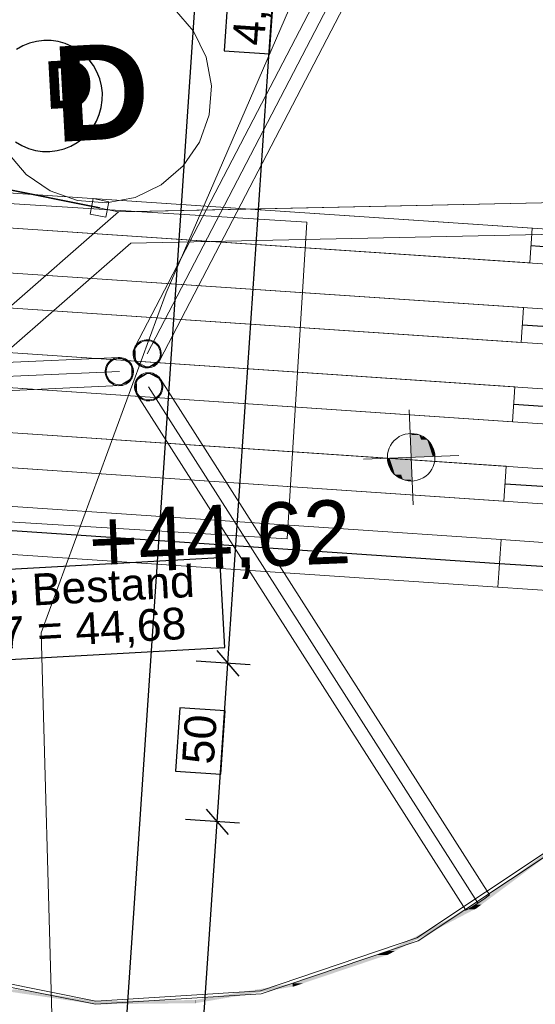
# Model space of a CAD drawing. Extents: x -779 to 790, y -208 to 633.
# Tile 204 of 232: x 511 to 544, y 43 to 105. Entities that reach past the tile are written whole.
import ezdxf
from ezdxf.lldxf.tags import DXFTag

# ---------------------------------------------------------------- set-up
doc = ezdxf.new("R2010")
doc.units = 0
doc.layers.get('0').update_dxf_attribs({"lineweight": 25})
for name, color, linetype, lineweight, true_color in [('01AFU Allgemein Bemaßung-A07F5V4RWF', 7, 'Continuous', 25, 0x848484), ('02 Raster Gebäude-A07F5V4QWF', 7, 'Continuous', 25, 0x848484), ('10 Bäume Bestand', 9, 'Continuous', 18, 0x808080), ('30 Baugrubenplanung - Bemaßung', 7, 'Continuous', 25, 0x848484), ('60 Baumstützen - Fundamente', 9, 'Continuous', 18, 0x808080), ('60 Baumstützen - Gehegelinie', 9, 'Continuous', 18, 0x808080), ('60 Baumstützen - Ringe neu', 9, 'Continuous', 18, 0x808080), ('60 Baumstützen - Stahlstützen', 9, 'Continuous', 18, 0x808080), ('60 Glaswänden', 9, 'Continuous', 18, 0x808080), ('60 Höhen Außen (Bestand - bleibt)', 9, 'Continuous', 18, 0x808080), ('60 Zaun Besucher', 9, 'Continuous', 18, 0x808080), ('ELT Leerrohre', 1, 'Continuous', 35, 0xff0000)]:
    doc.layers.add(name, color=color, linetype=linetype, lineweight=lineweight, true_color=true_color)
doc.layers.add('02 Raster Gebäude-A07F5V53WF', color=7, linetype='Continuous', lineweight=13)
doc.styles.get("Standard").update_dxf_attribs({"font": 'arial.ttf'})
tags = doc.linetypes.add('STRICHPUNKT2', pattern=[12.7, 6.35, -3.175, 0, -3.175]).pattern_tags.tags
tags[10:11] = [DXFTag(74, 4), DXFTag(75, 0), DXFTag(340, '0'), DXFTag(46, 0.0), DXFTag(50, 0.0), DXFTag(44, 0.0), DXFTag(45, 0.0)]
tags[8:9] = [DXFTag(74, 4), DXFTag(75, 0), DXFTag(340, '0'), DXFTag(46, 0.0), DXFTag(50, 0.0), DXFTag(44, 0.0), DXFTag(45, 0.0)]
tags[6:7] = [DXFTag(74, 4), DXFTag(75, 0), DXFTag(340, '0'), DXFTag(46, 0.0), DXFTag(50, 0.0), DXFTag(44, 0.0), DXFTag(45, 0.0)]
tags[4:5] = [DXFTag(74, 4), DXFTag(75, 0), DXFTag(340, '0'), DXFTag(46, 0.0), DXFTag(50, 0.0), DXFTag(44, 0.0), DXFTag(45, 0.0)]
tags = doc.linetypes.add('Wipeout_Contour-A07F5V4SWF', pattern=[1, 0, -1]).pattern_tags.tags
tags[6:7] = [DXFTag(74, 4), DXFTag(75, 0), DXFTag(340, '0'), DXFTag(46, 1.0), DXFTag(50, 0.0), DXFTag(44, 0.0), DXFTag(45, 0.0)]
tags[4:5] = [DXFTag(74, 4), DXFTag(75, 0), DXFTag(340, '0'), DXFTag(46, 1.0), DXFTag(50, 0.0), DXFTag(44, 0.0), DXFTag(45, 0.0)]

# ---------------------------------------------------------------- blocks, each defined once
blk = doc.blocks.new('Referenz-A07F5V4VWF', base_point=(-401.415, -176.34))
at = {"layer": '01AFU Allgemein Bemaßung-A07F5V4RWF', "color": 0, "lineweight": -2}
for p, q in [((533.279, 271.621), (514.006, -13.51)), ((524.145, 64.165), (529.831, 148.29)), ((523.447, 64.964), (524.843, 63.366)), ((525.548, 64.07), (522.149, 64.3)), ((523.47, 54.186), (524.145, 64.165)), ((522.773, 54.985), (524.168, 53.388)), ((519.493, -4.651), (523.47, 54.186)), ((524.874, 54.092), (521.475, 54.321))]:
    blk.add_line(p, q, dxfattribs=at)
at = {"layer": '01AFU Allgemein Bemaßung-A07F5V4RWF', "color": 0, "linetype": 'Wipeout_Contour-A07F5V4SWF', "lineweight": -2, "ltscale": 1.625}
for p, q in [((524.414, 110.093), (523.917, 102.743)), ((526.768, 102.55), (527.265, 109.9)), ((523.917, 102.743), (526.768, 102.55)), ((521.12, 61.356), (520.851, 57.377)), ((523.971, 61.163), (521.12, 61.356)), ((523.702, 57.185), (523.971, 61.163)), ((520.851, 57.377), (523.702, 57.185))]:
    blk.add_line(p, q, dxfattribs=at)
at = {"layer": '02 Raster Gebäude-A07F5V4QWF', "color": 0, "lineweight": -2}
for p, q in [((511.232, 103.055), (510.833, 102.83)), ((511.657, 103.225), (511.232, 103.055)), ((512.101, 103.339), (511.657, 103.225)), ((512.555, 103.394), (512.101, 103.339)), ((513.013, 103.389), (512.555, 103.394)), ((513.466, 103.324), (513.013, 103.389)), ((513.907, 103.201), (513.466, 103.324)), ((514.328, 103.021), (513.907, 103.201)), ((514.722, 102.788), (514.328, 103.021)), ((515.083, 102.506), (514.722, 102.788)), ((515.403, 102.178), (515.083, 102.506)), ((515.678, 101.812), (515.403, 102.178)), ((515.902, 101.413), (515.678, 101.812)), ((516.073, 100.988), (515.902, 101.413)), ((516.187, 100.545), (516.073, 100.988)), ((516.242, 100.09), (516.187, 100.545)), ((516.237, 99.632), (516.242, 100.09)), ((516.172, 99.179), (516.237, 99.632)), ((515.869, 98.317), (516.049, 98.738)), ((516.049, 98.738), (516.172, 99.179)), ((515.636, 97.923), (515.869, 98.317)), ((515.026, 97.242), (515.353, 97.563)), ((515.353, 97.563), (515.636, 97.923)), ((510.77, 97.009), (511.164, 96.776)), ((511.164, 96.776), (511.585, 96.596)), ((514.261, 96.743), (514.66, 96.967)), ((514.66, 96.967), (515.026, 97.242)), ((511.585, 96.596), (512.026, 96.473)), ((512.026, 96.473), (512.48, 96.408)), ((512.48, 96.408), (512.938, 96.404)), ((512.938, 96.404), (513.392, 96.458)), ((513.392, 96.458), (513.836, 96.572)), ((513.836, 96.572), (514.261, 96.743))]:
    blk.add_line(p, q, dxfattribs=at)
at = {"layer": '30 Baugrubenplanung - Bemaßung', "color": 0, "linetype": 'Wipeout_Contour-A07F5V4SWF', "lineweight": -2, "ltscale": 1.625}
for p, q in [((523.637, 70.803), (504.345, 69.747)), ((523.946, 65.154), (523.637, 70.803)), ((504.654, 64.098), (523.946, 65.154))]:
    blk.add_line(p, q, dxfattribs=at)
at = {"layer": '01AFU Allgemein Bemaßung-A07F5V4RWF', "color": 0, "linetype": 'ByBlock', "lineweight": -2, "ltscale": 1.625, "char_height": 2.00026, "attachment_point": 1, "rotation": 86.13311}
for s, insert in [('{\\fArial;4,21}', (524.426, 103.17)), ('{\\fArial;50}', (521.249, 57.896))]:
    blk.add_mtext(s, dxfattribs=dict(at, insert=insert))
at = {"layer": '02 Raster Gebäude-A07F5V4QWF', "color": 0, "linetype": 'ByBlock', "lineweight": -2, "ltscale": 3.125, "insert": (512.559, 102.068), "char_height": 3.00039, "attachment_point": 1, "rotation": 3.13197}
blk.add_mtext('{\\fArial|b1|i0;D}', dxfattribs=at)
at = {"layer": '30 Baugrubenplanung - Bemaßung', "color": 0, "linetype": 'ByBlock', "lineweight": -2, "ltscale": 0.405, "char_height": 2.00026, "attachment_point": 1, "rotation": 3.13197}
for s, insert in [('{\\fArial;OKG Bestand}', (504.773, 69.417)), ('{\\fArial;-0,07 = 44,68}', (504.936, 66.803))]:
    blk.add_mtext(s, dxfattribs=dict(at, insert=insert))
blk = doc.blocks.new('Referenz-A07F5V59WF', base_point=(-759.499, -206.186))
at = {"layer": '02 Raster Gebäude-A07F5V53WF', "color": 0, "linetype": 'Continuous', "ltscale": 117.000008}
for p, q in [((521.982, 103.987), (520.792, 105.374)), ((522.772, 102.34), (521.982, 103.987)), ((523.109, 100.544), (522.772, 102.34)), ((522.97, 98.722), (523.109, 100.544)), ((522.364, 96.998), (522.97, 98.722)), ((521.333, 95.49), (522.364, 96.998)), ((510.259, 96.335), (511.449, 94.949)), ((511.449, 94.949), (512.957, 93.917)), ((519.946, 94.3), (521.333, 95.49)), ((518.298, 93.509), (519.946, 94.3)), ((512.957, 93.917), (514.681, 93.311)), ((514.681, 93.311), (516.503, 93.172)), ((516.503, 93.172), (518.298, 93.509))]:
    blk.add_line(p, q, dxfattribs=at)
at = {"layer": '10 Bäume Bestand', "color": 0, "linetype": 'Continuous', "ltscale": 162.000017}
for p, q in [((533.975, 119.172), (520.25, 87.511)), ((520.25, 87.511), (512.383, 66.088)), ((512.383, 66.088), (513.268, 34.656))]:
    blk.add_line(p, q, dxfattribs=at)
at = {"layer": '60 Baumstützen - Fundamente', "color": 0, "linetype": 'Continuous', "ltscale": 162.000017}
for p, q in [((529.107, 91.961), (509.146, 93.192)), ((527.875, 71.998), (529.107, 91.961)), ((507.914, 73.23), (527.875, 71.998))]:
    blk.add_line(p, q, dxfattribs=at)
at = {"layer": '60 Baumstützen - Gehegelinie', "color": 0, "linetype": 'Continuous', "ltscale": 162.000017}
for p, q in [((517.258, 92.606), (487.645, 98.603)), ((517.258, 92.606), (599.65, 94.382)), ((473.263, 54.174), (517.258, 92.606))]:
    blk.add_line(p, q, dxfattribs=at)
at = {"layer": '60 Baumstützen - Ringe neu', "color": 0, "linetype": 'Continuous', "ltscale": 162.000017}
for p, q in [((536.04, 46.866), (544.69, 52.621)), ((536.128, 46.687), (544.822, 52.47)), ((526.196, 43.547), (536.04, 46.866)), ((526.234, 43.35), (536.128, 46.687)), ((505.577, 44.746), (515.814, 42.689)), ((505.642, 44.936), (515.827, 42.888)), ((515.827, 42.888), (526.196, 43.547)), ((515.814, 42.689), (526.234, 43.35))]:
    blk.add_line(p, q, dxfattribs=at)
for points in [[(540.119, 48.973), (539.785, 48.973), (544.69, 52.372)], [(539.785, 48.973), (544.69, 52.372), (544.356, 52.372)], [(534.655, 46.039), (534.225, 46.039), (539.679, 48.669)], [(534.225, 46.039), (539.679, 48.669), (539.249, 48.669)], [(539.679, 48.669), (539.249, 48.669), (539.679, 48.894)], [(539.785, 48.894), (539.679, 48.894), (539.785, 48.973)], [(539.785, 48.725), (539.679, 48.725), (539.679, 48.894)], [(539.785, 48.725), (539.785, 48.894), (539.679, 48.894)], [(539.679, 48.669), (539.785, 48.725), (539.679, 48.725)], [(539.785, 48.725), (540.119, 48.973), (539.785, 48.973)], [(534.146, 45.787), (533.522, 45.787), (534.146, 45.998)], [(534.225, 45.998), (534.146, 45.998), (534.225, 46.039)], [(534.225, 45.814), (534.146, 45.814), (534.146, 45.998)], [(534.225, 45.814), (534.225, 45.998), (534.146, 45.998)], [(534.225, 45.814), (534.655, 46.039), (534.225, 46.039)], [(528.902, 44.019), (528.278, 44.019), (534.146, 45.787)], [(528.278, 44.019), (534.146, 45.787), (533.522, 45.787)], [(534.146, 45.787), (534.225, 45.814), (534.146, 45.814)], [(515.814, 42.89), (514.693, 42.89), (509.649, 43.797)], [(515.814, 42.689), (510.77, 43.595), (509.649, 43.595)], [(523.281, 42.96), (522.09, 42.96), (528.229, 43.8)], [(522.09, 42.96), (528.229, 43.8), (527.037, 43.8)], [(528.229, 43.8), (527.037, 43.8), (528.229, 44.002)], [(528.278, 44.002), (528.229, 44.002), (528.278, 44.019)], [(528.278, 43.808), (528.229, 43.808), (528.229, 44.002)], [(528.278, 43.808), (528.278, 44.002), (528.229, 44.002)], [(528.229, 43.8), (528.278, 43.808), (528.229, 43.808)], [(528.278, 43.808), (528.902, 44.019), (528.278, 44.019)], [(515.814, 42.689), (515.814, 42.89), (514.693, 42.89)], [(515.827, 42.689), (515.814, 42.689), (515.814, 42.89)], [(515.827, 42.888), (515.814, 42.888), (515.814, 42.89)], [(515.827, 42.689), (515.827, 42.888), (515.814, 42.888)], [(522.072, 42.888), (515.827, 42.888), (522.072, 42.957)], [(522.072, 42.758), (515.827, 42.758), (515.827, 42.888)], [(522.072, 42.758), (522.072, 42.888), (515.827, 42.888)], [(522.09, 42.957), (522.072, 42.957), (522.09, 42.96)], [(522.09, 42.758), (522.072, 42.758), (522.072, 42.957)], [(522.09, 42.758), (522.09, 42.957), (522.072, 42.957)], [(522.09, 42.758), (523.281, 42.96), (522.09, 42.96)], [(515.814, 42.689), (515.827, 42.689), (515.814, 42.689)], [(515.827, 42.689), (522.072, 42.758), (515.827, 42.758)], [(522.072, 42.758), (522.09, 42.758), (522.072, 42.758)]]:
    blk.add_solid(points, dxfattribs=at)
at = {"layer": '60 Baumstützen - Stahlstützen', "color": 0, "linetype": 'Continuous', "ltscale": 162.000017}
for p, q in [((518.279, 84.076), (536.062, 118.276)), ((519.067, 83.666), (536.851, 117.866)), ((519.856, 83.256), (537.64, 117.456)), ((518.557, 84.39), (518.466, 84.317)), ((518.656, 84.45), (518.557, 84.39)), ((518.684, 84.396), (518.591, 84.34)), ((518.763, 84.496), (518.656, 84.45)), ((518.783, 84.44), (518.684, 84.396)), ((518.875, 84.528), (518.763, 84.496)), ((518.887, 84.47), (518.783, 84.44)), ((518.99, 84.546), (518.875, 84.528)), ((518.995, 84.486), (518.887, 84.47)), ((519.106, 84.548), (518.99, 84.546)), ((519.103, 84.488), (518.995, 84.486)), ((519.211, 84.476), (519.103, 84.488)), ((519.221, 84.535), (519.106, 84.548)), ((519.316, 84.45), (519.211, 84.476)), ((519.334, 84.507), (519.221, 84.535)), ((519.417, 84.41), (519.316, 84.45)), ((519.442, 84.464), (519.334, 84.507)), ((519.512, 84.358), (519.417, 84.41)), ((519.544, 84.408), (519.442, 84.464)), ((519.599, 84.293), (519.512, 84.358)), ((519.638, 84.339), (519.544, 84.408)), ((518.189, 83.817), (518.176, 83.701)), ((518.217, 83.93), (518.189, 83.817)), ((518.26, 84.038), (518.217, 83.93)), ((518.248, 83.806), (518.236, 83.699)), ((518.274, 83.912), (518.248, 83.806)), ((518.316, 84.14), (518.26, 84.038)), ((518.314, 84.013), (518.274, 83.912)), ((518.318, 83.188), (518.279, 84.076)), ((518.367, 84.107), (518.314, 84.013)), ((518.385, 84.233), (518.316, 84.14)), ((518.431, 84.195), (518.367, 84.107)), ((518.466, 84.317), (518.385, 84.233)), ((518.506, 84.273), (518.431, 84.195)), ((518.591, 84.34), (518.506, 84.273)), ((519.677, 84.218), (519.599, 84.293)), ((519.722, 84.258), (519.638, 84.339)), ((519.745, 84.133), (519.677, 84.218)), ((519.794, 84.168), (519.722, 84.258)), ((519.801, 84.04), (519.745, 84.133)), ((519.854, 84.068), (519.794, 84.168)), ((519.844, 83.941), (519.801, 84.04)), ((519.874, 83.837), (519.844, 83.941)), ((519.901, 83.961), (519.854, 84.068)), ((519.89, 83.73), (519.874, 83.837)), ((519.892, 83.621), (519.89, 83.73)), ((519.933, 83.85), (519.901, 83.961)), ((519.95, 83.735), (519.933, 83.85)), ((519.952, 83.618), (519.95, 83.735)), ((517.289, 83.431), (478.949, 81.74)), ((516.633, 83.116), (516.564, 83.022)), ((516.713, 83.2), (516.633, 83.116)), ((516.754, 83.155), (516.679, 83.077)), ((516.804, 83.272), (516.713, 83.2)), ((516.839, 83.223), (516.754, 83.155)), ((516.904, 83.332), (516.804, 83.272)), ((516.931, 83.279), (516.839, 83.223)), ((517.01, 83.379), (516.904, 83.332)), ((517.031, 83.322), (516.931, 83.279)), ((517.122, 83.411), (517.01, 83.379)), ((517.135, 83.352), (517.031, 83.322)), ((517.237, 83.428), (517.122, 83.411)), ((517.242, 83.368), (517.135, 83.352)), ((517.353, 83.43), (517.237, 83.428)), ((517.351, 83.37), (517.242, 83.368)), ((517.289, 83.431), (518.078, 83.021)), ((517.458, 83.358), (517.351, 83.37)), ((517.469, 83.417), (517.353, 83.43)), ((517.564, 83.332), (517.458, 83.358)), ((517.582, 83.389), (517.469, 83.417)), ((517.665, 83.293), (517.564, 83.332)), ((517.69, 83.347), (517.582, 83.389)), ((517.759, 83.24), (517.665, 83.293)), ((517.792, 83.291), (517.69, 83.347)), ((517.847, 83.176), (517.759, 83.24)), ((517.885, 83.222), (517.792, 83.291)), ((517.925, 83.101), (517.847, 83.176)), ((517.969, 83.141), (517.885, 83.222)), ((518.042, 83.05), (517.969, 83.141)), ((518.176, 83.701), (518.178, 83.585)), ((518.178, 83.585), (518.196, 83.47)), ((518.196, 83.47), (518.228, 83.358)), ((518.228, 83.358), (518.274, 83.252)), ((518.236, 83.699), (518.238, 83.59)), ((518.238, 83.59), (518.254, 83.483)), ((518.254, 83.483), (518.284, 83.379)), ((518.274, 83.252), (518.334, 83.152)), ((518.284, 83.379), (518.328, 83.279)), ((519.106, 82.778), (518.318, 83.188)), ((518.328, 83.279), (518.384, 83.187)), ((518.334, 83.152), (518.407, 83.061)), ((518.384, 83.187), (518.451, 83.102)), ((519.856, 83.256), (519.106, 82.778)), ((519.622, 83.047), (519.698, 83.125)), ((519.698, 83.125), (519.762, 83.212)), ((519.743, 83.086), (519.812, 83.18)), ((519.762, 83.212), (519.814, 83.307)), ((519.812, 83.18), (519.869, 83.282)), ((519.814, 83.307), (519.854, 83.408)), ((519.854, 83.408), (519.88, 83.513)), ((519.869, 83.282), (519.911, 83.39)), ((519.88, 83.513), (519.892, 83.621)), ((519.911, 83.39), (519.939, 83.503)), ((519.939, 83.503), (519.952, 83.618)), ((517.329, 82.543), (478.988, 80.852)), ((516.437, 82.7), (516.424, 82.584)), ((516.424, 82.584), (516.426, 82.468)), ((516.465, 82.812), (516.437, 82.7)), ((516.507, 82.921), (516.465, 82.812)), ((516.496, 82.689), (516.484, 82.581)), ((516.484, 82.581), (516.486, 82.473)), ((516.522, 82.794), (516.496, 82.689)), ((516.564, 83.022), (516.507, 82.921)), ((516.562, 82.895), (516.522, 82.794)), ((516.614, 82.99), (516.562, 82.895)), ((516.679, 83.077), (516.614, 82.99)), ((517.992, 83.016), (517.925, 83.101)), ((518.048, 82.923), (517.992, 83.016)), ((518.102, 82.95), (518.042, 83.05)), ((518.092, 82.824), (518.048, 82.923)), ((518.078, 83.021), (518.117, 82.133)), ((518.122, 82.719), (518.092, 82.824)), ((518.148, 82.844), (518.102, 82.95)), ((518.138, 82.612), (518.122, 82.719)), ((518.128, 82.396), (518.14, 82.504)), ((518.14, 82.504), (518.138, 82.612)), ((518.18, 82.732), (518.148, 82.844)), ((518.198, 82.617), (518.18, 82.732)), ((518.187, 82.385), (518.2, 82.501)), ((518.2, 82.501), (518.198, 82.617)), ((518.407, 83.061), (518.491, 82.981)), ((518.451, 83.102), (518.529, 83.027)), ((518.491, 82.981), (518.584, 82.912)), ((518.529, 83.027), (518.617, 82.962)), ((518.584, 82.912), (518.686, 82.855)), ((518.617, 82.962), (518.712, 82.91)), ((518.686, 82.855), (518.794, 82.813)), ((518.712, 82.91), (518.813, 82.87)), ((518.794, 82.813), (518.907, 82.785)), ((518.813, 82.87), (518.918, 82.844)), ((518.907, 82.785), (519.023, 82.772)), ((518.918, 82.844), (519.026, 82.832)), ((519.023, 82.772), (519.139, 82.774)), ((519.026, 82.832), (519.134, 82.834)), ((519.134, 82.834), (519.241, 82.85)), ((519.139, 82.774), (519.254, 82.791)), ((519.241, 82.85), (519.345, 82.88)), ((519.254, 82.791), (519.366, 82.824)), ((519.345, 82.88), (519.445, 82.923)), ((519.366, 82.824), (519.472, 82.87)), ((519.445, 82.923), (519.538, 82.979)), ((519.472, 82.87), (519.572, 82.93)), ((519.538, 82.979), (519.622, 83.047)), ((519.572, 82.93), (519.663, 83.003)), ((519.663, 83.003), (519.743, 83.086)), ((516.426, 82.468), (516.443, 82.353)), ((516.443, 82.353), (516.476, 82.241)), ((516.476, 82.241), (516.522, 82.134)), ((516.486, 82.473), (516.502, 82.366)), ((516.502, 82.366), (516.532, 82.261)), ((516.522, 82.134), (516.582, 82.035)), ((516.532, 82.261), (516.575, 82.162)), ((516.575, 82.162), (516.631, 82.069)), ((516.582, 82.035), (516.655, 81.944)), ((516.631, 82.069), (516.699, 81.984)), ((516.655, 81.944), (516.738, 81.863)), ((516.699, 81.984), (516.777, 81.909)), ((516.738, 81.863), (516.832, 81.794)), ((516.777, 81.909), (516.864, 81.845)), ((518.117, 82.133), (517.368, 81.655)), ((517.692, 81.806), (517.785, 81.862)), ((517.785, 81.862), (517.87, 81.93)), ((517.82, 81.813), (517.91, 81.885)), ((517.87, 81.93), (517.945, 82.008)), ((517.91, 81.885), (517.991, 81.969)), ((517.945, 82.008), (518.01, 82.095)), ((517.991, 81.969), (518.06, 82.062)), ((518.01, 82.095), (518.062, 82.19)), ((518.06, 82.062), (518.116, 82.164)), ((518.062, 82.19), (518.102, 82.291)), ((518.102, 82.291), (518.128, 82.396)), ((518.116, 82.164), (518.159, 82.272)), ((518.159, 82.272), (518.187, 82.385)), ((518.351, 81.962), (518.309, 81.854)), ((518.408, 82.064), (518.351, 81.962)), ((518.406, 81.936), (518.366, 81.835)), ((518.367, 81.994), (519.117, 82.472)), ((518.406, 81.106), (518.367, 81.994)), ((518.458, 82.031), (518.406, 81.936)), ((518.477, 82.157), (518.408, 82.064)), ((518.523, 82.118), (518.458, 82.031)), ((518.557, 82.241), (518.477, 82.157)), ((518.598, 82.196), (518.523, 82.118)), ((518.648, 82.313), (518.557, 82.241)), ((518.683, 82.264), (518.598, 82.196)), ((518.748, 82.373), (518.648, 82.313)), ((518.775, 82.32), (518.683, 82.264)), ((518.854, 82.42), (518.748, 82.373)), ((518.875, 82.363), (518.775, 82.32)), ((518.966, 82.452), (518.854, 82.42)), ((518.979, 82.393), (518.875, 82.363)), ((519.081, 82.469), (518.966, 82.452)), ((519.086, 82.41), (518.979, 82.393)), ((519.197, 82.472), (519.081, 82.469)), ((519.195, 82.412), (519.086, 82.41)), ((519.117, 82.472), (519.905, 82.062)), ((519.302, 82.399), (519.195, 82.412)), ((519.313, 82.459), (519.197, 82.472)), ((519.408, 82.373), (519.302, 82.399)), ((519.426, 82.431), (519.313, 82.459)), ((519.509, 82.334), (519.408, 82.373)), ((519.534, 82.388), (519.426, 82.431)), ((519.603, 82.281), (519.509, 82.334)), ((519.636, 82.332), (519.534, 82.388)), ((519.691, 82.217), (519.603, 82.281)), ((519.729, 82.263), (519.636, 82.332)), ((519.769, 82.142), (519.691, 82.217)), ((519.813, 82.182), (519.729, 82.263)), ((519.836, 82.057), (519.769, 82.142)), ((519.886, 82.091), (519.813, 82.182)), ((519.892, 81.964), (519.836, 82.057)), ((519.946, 81.992), (519.886, 82.091)), ((519.936, 81.865), (519.892, 81.964)), ((519.905, 82.062), (540.619, 49.581)), ((519.966, 81.76), (519.936, 81.865)), ((519.992, 81.885), (519.946, 81.992)), ((520.024, 81.773), (519.992, 81.885)), ((517.368, 81.655), (479.027, 79.963)), ((516.832, 81.794), (516.934, 81.738)), ((516.864, 81.845), (516.959, 81.792)), ((516.934, 81.738), (517.042, 81.695)), ((516.959, 81.792), (517.06, 81.753)), ((517.042, 81.695), (517.155, 81.667)), ((517.06, 81.753), (517.165, 81.727)), ((517.155, 81.667), (517.27, 81.654)), ((517.165, 81.727), (517.273, 81.714)), ((517.27, 81.654), (517.387, 81.657)), ((517.273, 81.714), (517.382, 81.716)), ((517.382, 81.716), (517.489, 81.733)), ((517.387, 81.657), (517.502, 81.674)), ((517.489, 81.733), (517.593, 81.763)), ((517.502, 81.674), (517.613, 81.706)), ((517.593, 81.763), (517.692, 81.806)), ((517.613, 81.706), (517.72, 81.753)), ((517.72, 81.753), (517.82, 81.813)), ((518.281, 81.741), (518.268, 81.625)), ((518.268, 81.625), (518.27, 81.509)), ((518.27, 81.509), (518.287, 81.394)), ((518.309, 81.854), (518.281, 81.741)), ((518.287, 81.394), (518.32, 81.282)), ((518.32, 81.282), (518.366, 81.176)), ((518.34, 81.73), (518.328, 81.622)), ((518.328, 81.622), (518.33, 81.514)), ((518.33, 81.514), (518.346, 81.407)), ((518.366, 81.835), (518.34, 81.73)), ((518.346, 81.407), (518.376, 81.302)), ((518.376, 81.302), (518.419, 81.203)), ((519.156, 81.584), (539.869, 49.103)), ((519.906, 81.231), (519.946, 81.332)), ((519.946, 81.332), (519.972, 81.437)), ((519.96, 81.205), (520.003, 81.314)), ((519.982, 81.653), (519.966, 81.76)), ((519.972, 81.437), (519.984, 81.545)), ((519.984, 81.545), (519.982, 81.653)), ((520.003, 81.314), (520.031, 81.427)), ((520.042, 81.658), (520.024, 81.773)), ((520.031, 81.427), (520.044, 81.542)), ((520.044, 81.542), (520.042, 81.658)), ((518.366, 81.176), (518.426, 81.076)), ((518.406, 81.106), (539.12, 48.625)), ((518.419, 81.203), (518.475, 81.11)), ((518.426, 81.076), (518.499, 80.985)), ((518.475, 81.11), (518.543, 81.025)), ((518.499, 80.985), (518.582, 80.904)), ((518.543, 81.025), (518.621, 80.95)), ((518.582, 80.904), (518.676, 80.835)), ((518.621, 80.95), (518.708, 80.886)), ((518.676, 80.835), (518.778, 80.779)), ((518.708, 80.886), (518.803, 80.833)), ((518.778, 80.779), (518.886, 80.737)), ((518.803, 80.833), (518.904, 80.794)), ((518.886, 80.737), (518.999, 80.709)), ((518.904, 80.794), (519.009, 80.768)), ((518.999, 80.709), (519.114, 80.696)), ((519.009, 80.768), (519.117, 80.756)), ((519.114, 80.696), (519.231, 80.698)), ((519.117, 80.756), (519.226, 80.758)), ((519.226, 80.758), (519.333, 80.774)), ((519.231, 80.698), (519.346, 80.715)), ((519.333, 80.774), (519.437, 80.804)), ((519.346, 80.715), (519.457, 80.747)), ((519.437, 80.804), (519.536, 80.847)), ((519.457, 80.747), (519.564, 80.794)), ((519.536, 80.847), (519.629, 80.903)), ((519.564, 80.794), (519.663, 80.854)), ((519.629, 80.903), (519.714, 80.971)), ((519.663, 80.854), (519.754, 80.926)), ((519.714, 80.971), (519.789, 81.049)), ((519.754, 80.926), (519.835, 81.01)), ((519.789, 81.049), (519.854, 81.136)), ((519.835, 81.01), (519.904, 81.104)), ((519.854, 81.136), (519.906, 81.231)), ((519.904, 81.104), (519.96, 81.205)), ((539.517, 48.828), (540.267, 49.306)), ((540.267, 49.306), (540.619, 49.581)), ((539.517, 48.828), (539.12, 48.625))]:
    blk.add_line(p, q, dxfattribs=at)
at = {"layer": '60 Glaswänden', "color": 0, "linetype": 'Continuous', "ltscale": 162.000017}
for p, q in [((598.492, 94.351), (520.375, 92.673)), ((517.258, 92.606), (497.636, 75.465)), ((517.258, 92.606), (520.375, 92.673)), ((518.027, 90.622), (598.535, 92.351)), ((498.951, 73.959), (518.027, 90.622))]:
    blk.add_line(p, q, dxfattribs=at)
at = {"layer": '60 Höhen Außen (Bestand - bleibt)', "color": 0, "linetype": 'Continuous', "ltscale": 162.000017}
for p, q in [((535.564, 80.141), (535.806, 74.146)), ((534.624, 78.204), (534.495, 78.056)), ((534.772, 78.333), (534.624, 78.204)), ((534.935, 78.442), (534.772, 78.333)), ((535.111, 78.529), (534.935, 78.442)), ((535.297, 78.592), (535.111, 78.529)), ((535.489, 78.63), (535.297, 78.592)), ((535.685, 78.643), (535.489, 78.63)), ((535.881, 78.63), (535.685, 78.643)), ((536.073, 78.592), (535.881, 78.63)), ((536.259, 78.529), (536.073, 78.592)), ((536.435, 78.442), (536.259, 78.529)), ((536.598, 78.333), (536.435, 78.442)), ((536.746, 78.204), (536.598, 78.333)), ((536.875, 78.056), (536.746, 78.204)), ((534.236, 77.531), (534.198, 77.339)), ((534.299, 77.717), (534.236, 77.531)), ((534.386, 77.893), (534.299, 77.717)), ((534.495, 78.056), (534.386, 77.893)), ((536.984, 77.893), (536.875, 78.056)), ((537.071, 77.717), (536.984, 77.893)), ((537.134, 77.531), (537.071, 77.717)), ((537.172, 77.339), (537.134, 77.531)), ((538.682, 77.265), (532.688, 77.022)), ((534.198, 77.339), (534.185, 77.143)), ((534.185, 77.143), (534.198, 76.948)), ((534.198, 76.948), (534.236, 76.755)), ((537.134, 76.755), (537.172, 76.948)), ((537.185, 77.143), (537.172, 77.339)), ((537.172, 76.948), (537.185, 77.143)), ((534.236, 76.755), (534.299, 76.569)), ((534.299, 76.569), (534.386, 76.393)), ((534.386, 76.393), (534.495, 76.23)), ((536.875, 76.23), (536.984, 76.393)), ((536.984, 76.393), (537.071, 76.569)), ((537.071, 76.569), (537.134, 76.755)), ((534.495, 76.23), (534.624, 76.083)), ((534.624, 76.083), (534.772, 75.953)), ((534.772, 75.953), (534.935, 75.844)), ((534.935, 75.844), (535.111, 75.758)), ((535.111, 75.758), (535.297, 75.694)), ((535.297, 75.694), (535.489, 75.656)), ((535.881, 75.656), (536.073, 75.694)), ((536.073, 75.694), (536.259, 75.758)), ((536.259, 75.758), (536.435, 75.844)), ((536.435, 75.844), (536.598, 75.953)), ((536.598, 75.953), (536.746, 76.083)), ((536.746, 76.083), (536.875, 76.23)), ((535.489, 75.656), (535.685, 75.643)), ((535.685, 75.643), (535.881, 75.656))]:
    blk.add_line(p, q, dxfattribs=at)
for points in [[(535.685, 78.632), (535.625, 78.632), (535.624, 78.642)], [(535.685, 77.143), (535.685, 78.632), (535.625, 78.632)], [(536.202, 77.164), (535.685, 77.164), (535.685, 78.632)], [(536.202, 78.551), (535.714, 78.551), (535.685, 78.632)], [(536.202, 77.164), (536.202, 78.551), (535.714, 78.551)], [(536.702, 77.184), (536.202, 77.184), (536.202, 78.551)], [(536.702, 78.246), (536.314, 78.246), (536.202, 78.551)], [(536.702, 77.184), (536.702, 78.246), (536.314, 78.246)], [(537.046, 77.198), (536.702, 77.198), (536.702, 78.246)], [(537.046, 77.773), (536.857, 77.773), (536.702, 78.246)], [(537.046, 77.198), (537.046, 77.773), (536.857, 77.773)], [(537.184, 77.204), (537.046, 77.204), (537.046, 77.773)], [(534.324, 77.083), (534.186, 77.083), (534.324, 77.088)], [(534.324, 76.514), (534.324, 77.083), (534.186, 77.083)], [(534.668, 77.088), (534.324, 77.088), (534.668, 77.102)], [(534.513, 76.514), (534.324, 76.514), (534.324, 77.088)], [(534.668, 76.041), (534.668, 77.088), (534.324, 77.088)], [(535.168, 77.102), (534.668, 77.102), (535.168, 77.122)], [(535.056, 76.041), (534.668, 76.041), (534.668, 77.102)], [(535.168, 75.735), (535.168, 77.102), (534.668, 77.102)], [(535.685, 77.122), (535.168, 77.122), (535.685, 77.143)], [(535.656, 75.735), (535.168, 75.735), (535.168, 77.122)], [(535.685, 75.654), (535.685, 77.122), (535.168, 77.122)], [(535.685, 77.143), (536.202, 77.164), (535.685, 77.164)], [(535.745, 75.654), (535.685, 75.654), (535.685, 77.143)], [(536.202, 77.164), (536.702, 77.184), (536.202, 77.184)], [(536.702, 77.184), (537.046, 77.198), (536.702, 77.198)], [(537.046, 77.198), (537.184, 77.204), (537.046, 77.204)], [(534.668, 76.041), (534.513, 76.514), (534.324, 76.514)], [(535.168, 75.735), (535.056, 76.041), (534.668, 76.041)], [(535.685, 75.654), (535.656, 75.735), (535.168, 75.735)], [(535.746, 75.645), (535.745, 75.654), (535.685, 75.654)]]:
    blk.add_solid(points, dxfattribs=at)
at = {"layer": '60 Zaun Besucher', "color": 0, "linetype": 'Continuous', "ltscale": 162.000017}
for p, q in [((501.94, 95.688), (516.056, 92.829)), ((516.064, 92.869), (501.948, 95.727)), ((515.669, 93.438), (515.471, 92.458)), ((516.649, 93.24), (515.669, 93.438)), ((516.451, 92.26), (516.649, 93.24)), ((515.471, 92.458), (516.451, 92.26)), ((516.056, 92.829), (516.064, 92.869))]:
    blk.add_line(p, q, dxfattribs=at)
at = {"layer": '02 Raster Gebäude-A07F5V53WF', "color": 0, "linetype": 'Continuous', "ltscale": 117.000008, "insert": (512.99, 102.988), "char_height": 5.99964, "attachment_point": 1, "rotation": 3.1327}
blk.add_mtext('{\\fArial|b1|i0;D}', dxfattribs=at)
at = {"layer": '60 Höhen Außen (Bestand - bleibt)', "color": 0, "linetype": 'Continuous', "ltscale": 162.000017, "insert": (515.3, 73.819), "char_height": 3.99976, "attachment_point": 1, "rotation": 2.32073}
blk.add_mtext('{\\fCentury Gothic;+44,62}', dxfattribs=at)

msp = doc.modelspace()

# ---------------------------------------------------------------- linework, layer by layer
at = {"layer": 'ELT Leerrohre', "color": 1, "lineweight": 13, "true_color": 0xff0000}
for p, q in [((543.304, 91.576), (423.577, 99.665)), ((423.428, 97.47), (543.155, 89.381)), ((590.179, 88.41), (470.451, 96.498)), ((542.759, 86.577), (423.032, 94.665)), ((470.303, 94.303), (590.03, 86.215)), ((422.884, 92.47), (542.611, 84.382)), ((589.634, 83.41), (469.907, 91.499)), ((543.26, 90.933), (543.304, 91.576)), ((543.199, 90.024), (543.26, 90.933)), ((543.155, 89.381), (543.199, 90.024)), ((542.214, 81.578), (422.487, 89.666)), ((469.758, 89.304), (589.485, 81.215)), ((422.339, 87.471), (542.066, 79.383)), ((589.089, 78.411), (469.362, 86.499)), ((542.759, 86.577), (542.716, 85.934)), ((542.716, 85.934), (542.654, 85.025)), ((542.654, 85.025), (542.611, 84.382)), ((541.669, 76.578), (421.942, 84.667)), ((469.214, 84.304), (588.941, 76.216)), ((421.794, 82.472), (541.521, 74.383)), ((588.544, 73.412), (468.817, 81.5)), ((542.171, 80.935), (542.214, 81.578)), ((542.109, 80.026), (542.171, 80.935)), ((541.344, 71.958), (421.616, 80.047)), ((542.066, 79.383), (542.109, 80.026)), ((468.669, 79.305), (588.396, 71.217)), ((421.414, 77.053), (541.141, 68.965)), ((541.669, 76.578), (541.626, 75.935)), ((541.626, 75.935), (541.565, 75.026)), ((541.565, 75.026), (541.521, 74.383)), ((541.344, 71.958), (541.284, 71.082)), ((541.344, 71.958), (541.284, 71.082)), ((599.637, 68.02), (541.344, 71.958)), ((541.284, 71.082), (541.201, 69.842)), ((541.284, 71.082), (541.201, 69.842)), ((541.201, 69.842), (541.141, 68.965)), ((541.201, 69.842), (541.141, 68.965)), ((541.141, 68.965), (599.636, 65.013))]:
    msp.add_line(p, q, dxfattribs=at)
at = {"layer": 'ELT Leerrohre', "color": 1, "linetype": 'STRICHPUNKT2', "lineweight": 25, "ltscale": 0.25, "true_color": 0xff0000}
for p, q in [((543.23, 90.479), (590.104, 87.312)), ((542.685, 85.479), (589.56, 82.313)), ((542.14, 80.48), (589.015, 77.313)), ((421.515, 78.55), (541.242, 70.462)), ((541.595, 75.481), (588.47, 72.314)), ((541.242, 70.462), (599.636, 66.517))]:
    msp.add_line(p, q, dxfattribs=at)

# ---------------------------------------------------------------- block references
at = {"color": 8, "lineweight": 25, "ltscale": 1250, "true_color": 0x808080}
msp.add_blockref('Referenz-A07F5V59WF', (-759.499, -206.186), dxfattribs=at)
at = {"color": 8, "lineweight": 25, "ltscale": 12.5, "true_color": 0x808080}
msp.add_blockref('Referenz-A07F5V4VWF', (-401.415, -176.34), dxfattribs=at)

doc.saveas('drawing.dxf')
